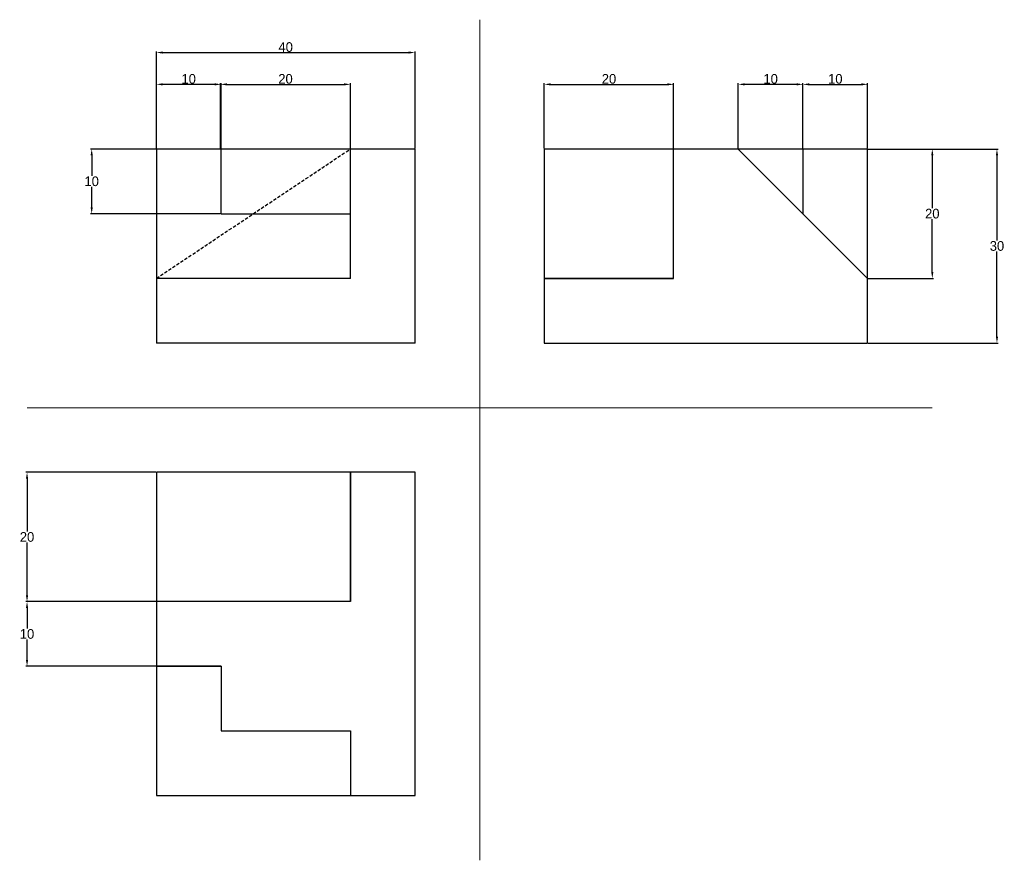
# Model space of a CAD drawing. Header units: inches. Extents: x -65 to 87, y -65 to 65.
import ezdxf

# ---------------------------------------------------------------- set-up
doc = ezdxf.new("R2010")
doc.units = ezdxf.units.IN
doc.header["$MEASUREMENT"] = 0
doc.linetypes.add('DASHED', pattern=[0.75, 0.5, -0.25])
for name, color, linetype, lineweight in [('Kota', 7, 'Continuous', 15), ('Nevidljiva', 7, 'DASHED', 30), ('Pomocne', 3, 'Continuous', 15), ('Vidljive', 7, 'Continuous', 30)]:
    doc.layers.add(name, color=color, linetype=linetype, lineweight=lineweight)
doc.dimstyles.get("Standard").update_dxf_attribs({"dimtxt": 1.5, "dimasz": 1, "dimexe": 0.18, "dimexo": 0.0625, "dimgap": 0.09, "dimtad": 1, "dimtih": 1, "dimtoh": 1, "dimdec": 0, "dimzin": 0, "dimdsep": 46, "dimtxsty": 'Standard', "dimcen": 0.09, "dimadec": 0, "dimazin": 0, "dimtfac": 1, "dimtdec": 0, "dimtofl": 0, "dimtmove": 0, "dimatfit": 3, "dimfxl": 1, "dimtolj": 1, "dimtzin": 0, "dimarcsym": 0})

# ---------------------------------------------------------------- blocks, each defined once
blk = doc.blocks.new('*D7')
at = {"layer": 'Defpoints', "color": 0}
for p in [(-34, 45), (-54, 35), (-34, 35)]:
    blk.add_point(p, dxfattribs=at)
at = {"layer": 'Kota', "color": 0, "lineweight": -2}
for p, q in [((-34.06, 45), (-54.18, 45)), ((-54, 44), (-54, 40.84)), ((-54, 36), (-54, 39.16)), ((-34.06, 35), (-54.18, 35))]:
    blk.add_line(p, q, dxfattribs=at)
at = {"layer": 'Kota', "color": 0}
for points in [[(-54.17, 44), (-53.83, 44), (-54, 45)], [(-54.17, 36), (-53.83, 36), (-54, 35)]]:
    blk.add_solid(points, dxfattribs=at)
at = {"layer": 'Kota', "color": 0, "insert": (-54, 40), "char_height": 1.5, "attachment_point": 5}
blk.add_mtext('\\A1;10', dxfattribs=at)
blk = doc.blocks.new('*D9')
at = {"layer": 'Defpoints', "color": 0}
for p in [(-44, -25), (-64, -35), (-44, -35)]:
    blk.add_point(p, dxfattribs=at)
at = {"layer": 'Kota', "color": 0, "lineweight": -2}
for p, q in [((-44.06, -25), (-64.18, -25)), ((-64, -26), (-64, -29.16)), ((-64, -34), (-64, -30.84)), ((-44.06, -35), (-64.18, -35))]:
    blk.add_line(p, q, dxfattribs=at)
at = {"layer": 'Kota', "color": 0}
for points in [[(-64.17, -26), (-63.83, -26), (-64, -25)], [(-64.17, -34), (-63.83, -34), (-64, -35)]]:
    blk.add_solid(points, dxfattribs=at)
at = {"layer": 'Kota', "color": 0, "insert": (-64, -30), "char_height": 1.5, "attachment_point": 5}
blk.add_mtext('\\A1;10', dxfattribs=at)
blk = doc.blocks.new('*D10')
at = {"layer": 'Defpoints', "color": 0}
for p in [(46, 55), (46, 45), (56, 45)]:
    blk.add_point(p, dxfattribs=at)
at = {"layer": 'Kota', "color": 0, "lineweight": -2}
for p, q in [((46, 45.06), (46, 55.18)), ((55, 55), (47, 55)), ((56, 45.06), (56, 55.18))]:
    blk.add_line(p, q, dxfattribs=at)
at = {"layer": 'Kota', "color": 0}
for points in [[(47, 55.17), (47, 54.83), (46, 55)], [(55, 55.17), (55, 54.83), (56, 55)]]:
    blk.add_solid(points, dxfattribs=at)
at = {"layer": 'Kota', "color": 0, "insert": (51, 55.84), "char_height": 1.5, "attachment_point": 5}
blk.add_mtext('\\A1;10', dxfattribs=at)
blk = doc.blocks.new('*D11')
at = {"layer": 'Defpoints', "color": 0}
for p in [(-44, -5), (-64, -25), (-44, -25)]:
    blk.add_point(p, dxfattribs=at)
at = {"layer": 'Kota', "color": 0, "lineweight": -2}
for p, q in [((-44.06, -5), (-64.18, -5)), ((-64, -6), (-64, -14.16)), ((-64, -24), (-64, -15.84)), ((-44.06, -25), (-64.18, -25))]:
    blk.add_line(p, q, dxfattribs=at)
at = {"layer": 'Kota', "color": 0}
for points in [[(-64.17, -6), (-63.83, -6), (-64, -5)], [(-64.17, -24), (-63.83, -24), (-64, -25)]]:
    blk.add_solid(points, dxfattribs=at)
at = {"layer": 'Kota', "color": 0, "insert": (-64, -15), "char_height": 1.5, "attachment_point": 5}
blk.add_mtext('\\A1;20', dxfattribs=at)
blk = doc.blocks.new('*D12')
at = {"layer": 'Defpoints', "color": 0}
for p in [(66, 45), (66, 15), (86, 15)]:
    blk.add_point(p, dxfattribs=at)
at = {"layer": 'Kota', "color": 0, "lineweight": -2}
for p, q in [((66.06, 45), (86.18, 45)), ((86, 44), (86, 30.84)), ((86, 16), (86, 29.16)), ((66.06, 15), (86.18, 15))]:
    blk.add_line(p, q, dxfattribs=at)
at = {"layer": 'Kota', "color": 0}
for points in [[(85.83, 44), (86.17, 44), (86, 45)], [(85.83, 16), (86.17, 16), (86, 15)]]:
    blk.add_solid(points, dxfattribs=at)
at = {"layer": 'Kota', "color": 0, "insert": (86, 30), "char_height": 1.5, "attachment_point": 5}
blk.add_mtext('\\A1;30', dxfattribs=at)
blk = doc.blocks.new('*D13')
at = {"layer": 'Defpoints', "color": 0}
for p in [(66, 45), (66, 25), (76, 25)]:
    blk.add_point(p, dxfattribs=at)
at = {"layer": 'Kota', "color": 0, "lineweight": -2}
for p, q in [((66.06, 45), (76.18, 45)), ((76, 44), (76, 35.84)), ((76, 26), (76, 34.16)), ((66.06, 25), (76.18, 25))]:
    blk.add_line(p, q, dxfattribs=at)
at = {"layer": 'Kota', "color": 0}
for points in [[(75.83, 44), (76.17, 44), (76, 45)], [(75.83, 26), (76.17, 26), (76, 25)]]:
    blk.add_solid(points, dxfattribs=at)
at = {"layer": 'Kota', "color": 0, "insert": (76, 35), "char_height": 1.5, "attachment_point": 5}
blk.add_mtext('\\A1;20', dxfattribs=at)
blk = doc.blocks.new('*D14')
at = {"layer": 'Defpoints', "color": 0}
for p in [(36, 55), (16, 45), (36, 45)]:
    blk.add_point(p, dxfattribs=at)
at = {"layer": 'Kota', "color": 0, "lineweight": -2}
for p, q in [((16, 45.06), (16, 55.18)), ((17, 55), (35, 55)), ((36, 45.06), (36, 55.18))]:
    blk.add_line(p, q, dxfattribs=at)
at = {"layer": 'Kota', "color": 0}
for points in [[(17, 55.17), (17, 54.83), (16, 55)], [(35, 55.17), (35, 54.83), (36, 55)]]:
    blk.add_solid(points, dxfattribs=at)
at = {"layer": 'Kota', "color": 0, "insert": (26, 55.84), "char_height": 1.5, "attachment_point": 5}
blk.add_mtext('\\A1;20', dxfattribs=at)
blk = doc.blocks.new('*D16')
at = {"layer": 'Defpoints', "color": 0}
for p in [(-4, 59.92), (-44, 45), (-4, 45)]:
    blk.add_point(p, dxfattribs=at)
at = {"layer": 'Kota', "color": 0, "lineweight": -2}
for p, q in [((-44, 45.06), (-44, 60.1)), ((-43, 59.92), (-5, 59.92)), ((-4, 45.06), (-4, 60.1))]:
    blk.add_line(p, q, dxfattribs=at)
at = {"layer": 'Kota', "color": 0}
for points in [[(-43, 60.09), (-43, 59.75), (-44, 59.92)], [(-5, 60.09), (-5, 59.75), (-4, 59.92)]]:
    blk.add_solid(points, dxfattribs=at)
at = {"layer": 'Kota', "color": 0, "insert": (-24, 60.76), "char_height": 1.5, "attachment_point": 5}
blk.add_mtext('\\A1;40', dxfattribs=at)
blk = doc.blocks.new('*D18')
at = {"layer": 'Defpoints', "color": 0}
for p in [(-44, 55), (-44, 45), (-34, 45)]:
    blk.add_point(p, dxfattribs=at)
at = {"layer": 'Kota', "color": 0, "lineweight": -2}
for p, q in [((-44, 45.06), (-44, 55.18)), ((-35, 55), (-43, 55)), ((-34, 45.06), (-34, 55.18))]:
    blk.add_line(p, q, dxfattribs=at)
at = {"layer": 'Kota', "color": 0}
for points in [[(-43, 55.17), (-43, 54.83), (-44, 55)], [(-35, 55.17), (-35, 54.83), (-34, 55)]]:
    blk.add_solid(points, dxfattribs=at)
at = {"layer": 'Kota', "color": 0, "insert": (-39, 55.84), "char_height": 1.5, "attachment_point": 5}
blk.add_mtext('\\A1;10', dxfattribs=at)
blk = doc.blocks.new('*D19')
at = {"layer": 'Defpoints', "color": 0}
for p in [(-14, 55), (-34.06, 45), (-14, 45)]:
    blk.add_point(p, dxfattribs=at)
at = {"layer": 'Kota', "color": 0, "lineweight": -2}
for p, q in [((-34.06, 45.06), (-34.06, 55.18)), ((-33.06, 55), (-15, 55)), ((-14, 45.06), (-14, 55.18))]:
    blk.add_line(p, q, dxfattribs=at)
at = {"layer": 'Kota', "color": 0}
for points in [[(-33.06, 55.17), (-33.06, 54.83), (-34.06, 55)], [(-15, 55.17), (-15, 54.83), (-14, 55)]]:
    blk.add_solid(points, dxfattribs=at)
at = {"layer": 'Kota', "color": 0, "insert": (-24.03, 55.84), "char_height": 1.5, "attachment_point": 5}
blk.add_mtext('\\A1;20', dxfattribs=at)
blk = doc.blocks.new('*D20')
at = {"layer": 'Defpoints', "color": 0}
for p in [(66, 55), (56, 45), (66, 45)]:
    blk.add_point(p, dxfattribs=at)
at = {"layer": 'Kota', "color": 0, "lineweight": -2}
for p, q in [((56, 45.06), (56, 55.18)), ((57, 55), (65, 55)), ((66, 45.06), (66, 55.18))]:
    blk.add_line(p, q, dxfattribs=at)
at = {"layer": 'Kota', "color": 0}
for points in [[(57, 55.17), (57, 54.83), (56, 55)], [(65, 55.17), (65, 54.83), (66, 55)]]:
    blk.add_solid(points, dxfattribs=at)
at = {"layer": 'Kota', "color": 0, "insert": (61, 55.84), "char_height": 1.5, "attachment_point": 5}
blk.add_mtext('\\A1;10', dxfattribs=at)

msp = doc.modelspace()

# ---------------------------------------------------------------- linework, layer by layer
at = {"layer": 'Nevidljiva'}
msp.add_line((-44, 25), (-14, 45), dxfattribs=at)
at = {"layer": 'Pomocne'}
for p, q in [((6, 35), (6, 65)), ((6, 15), (6, 35)), ((6, 15), (6, -25)), ((-24, 5), (-64, 5)), ((-24, 5), (46, 5)), ((46, 5), (76, 5)), ((6, -25), (6, -65))]:
    msp.add_line(p, q, dxfattribs=at)
at = {"layer": 'Vidljive'}
for p, q in [((-4, 45), (-44, 45)), ((-44, 45), (-44, 15)), ((-34, 35), (-34, 45)), ((-14, 25), (-14, 45)), ((-4, 15), (-4, 45)), ((66, 45), (16, 45)), ((16, 45), (16, 15)), ((36, 25), (36, 45)), ((56, 35), (46, 45)), ((56, 45), (56, 35)), ((66, 15), (66, 45)), ((66, 25), (66, 45)), ((-34, 35), (-14, 35)), ((66, 25), (56, 35)), ((-14, 25), (-44, 25)), ((36, 25), (16, 25)), ((16, 25), (36, 25)), ((-4, 15), (-44, 15)), ((16, 15), (66, 15)), ((-4, -5), (-44, -5)), ((-44, -5), (-44, -35)), ((-14, -25), (-14, -5)), ((-14, -5), (-14, -25)), ((-4, -45), (-4, -5)), ((-14, -25), (-44, -25)), ((-44, -35), (-44, -45)), ((-34, -35), (-44, -35)), ((-44, -35), (-34, -35)), ((-34, -35), (-34, -45)), ((-44, -45), (-44, -55)), ((-34, -45), (-14, -45)), ((-14, -45), (-14, -55)), ((-4, -55), (-4, -45)), ((-44, -55), (-4, -55))]:
    msp.add_line(p, q, dxfattribs=at)

# ---------------------------------------------------------------- dimensions: what is measured, and where the dimension line sits
at = {"layer": 'Kota'}
for base, p1, p2, picture, middle in [((-4, 59.92), (-44, 45), (-4, 45), '*D16', (-24, 60.76)), ((-44, 55), (-34, 45), (-44, 45), '*D18', (-39, 55.84)), ((-14, 55), (-34.06, 45), (-14, 45), '*D19', (-24.03, 55.84)), ((36, 55), (16, 45), (36, 45), '*D14', (26, 55.84)), ((46, 55), (56, 45), (46, 45), '*D10', (51, 55.84)), ((66, 55), (56, 45), (66, 45), '*D20', (61, 55.84))]:
    dim = msp.add_linear_dim(base=base, p1=p1, p2=p2, dimstyle='Standard', dxfattribs=at)
    dim.commit()
    dim.dimension.update_dxf_attribs({"geometry": picture, "text_midpoint": middle})
for base, p1, p2, picture, middle in [((-54, 35), (-34, 45), (-34, 35), '*D7', (-54, 40)), ((86, 15), (66, 45), (66, 15), '*D12', (86, 30)), ((76, 25), (66, 45), (66, 25), '*D13', (76, 35)), ((-64, -25), (-44, -5), (-44, -25), '*D11', (-64, -15)), ((-64, -35), (-44, -25), (-44, -35), '*D9', (-64, -30))]:
    dim = msp.add_linear_dim(base=base, p1=p1, p2=p2, angle=90, dimstyle='Standard', dxfattribs=at)
    dim.commit()
    dim.dimension.update_dxf_attribs({"geometry": picture, "text_midpoint": middle})

doc.saveas('drawing.dxf')
